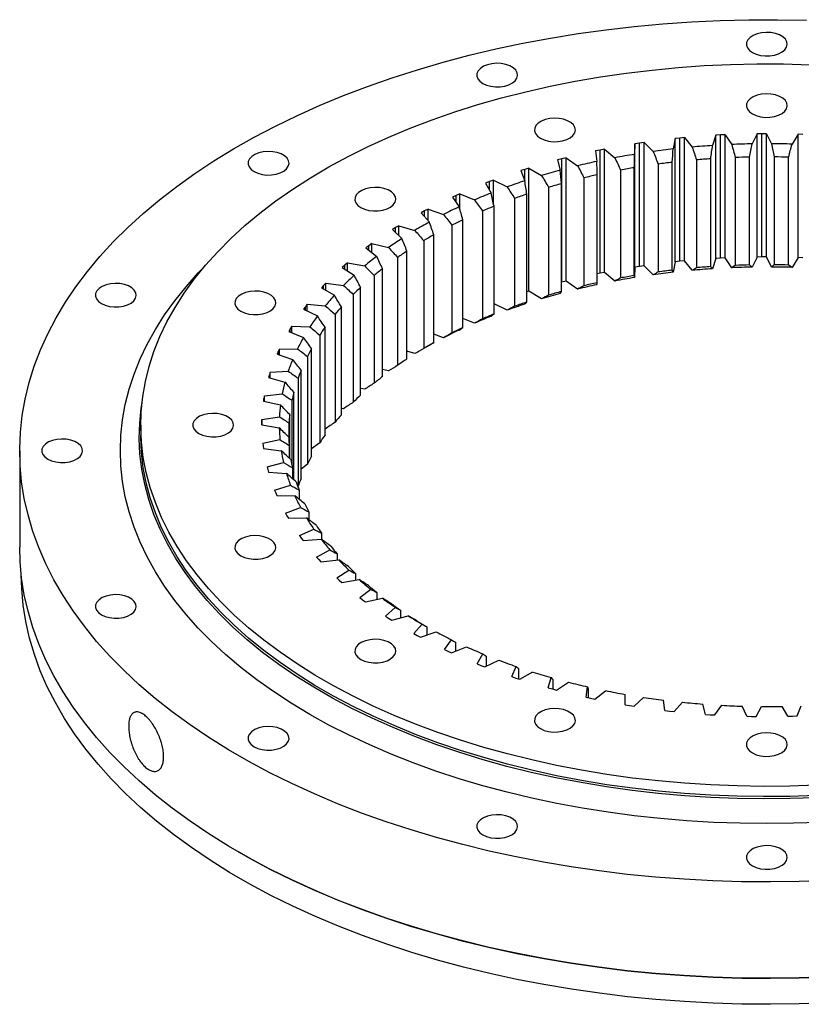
# Model space of a CAD drawing. Header units: millimetres. Extents: x -64 to 2479, y 167 to 2047.
# Tile 3 of 4: x 1454 to 1702, y 933 to 1246. Entities that reach past the tile are written whole.
import ezdxf

# ---------------------------------------------------------------- set-up
doc = ezdxf.new("R2010")
doc.units = ezdxf.units.MM
doc.header["$LTSCALE"] = 10

msp = doc.modelspace()

# ---------------------------------------------------------------- linework, layer by layer
at = {"color": 7, "linetype": 'Continuous', "lineweight": 25}
for p, q in [((1674.82, 1209.3), (1673.76, 1206.04)), ((1676.3, 1209.39), (1674.82, 1209.3)), ((1674.82, 1170.11), (1674.82, 1209.3)), ((1677.78, 1209.46), (1676.3, 1209.39)), ((1676.3, 1170.2), (1676.3, 1209.39)), ((1677.78, 1209.46), (1679.85, 1206.36)), ((1677.78, 1170.27), (1677.78, 1209.46)), ((1687.89, 1209.76), (1686.37, 1206.55)), ((1689.38, 1209.78), (1687.89, 1209.76)), ((1687.89, 1170.56), (1687.89, 1209.76)), ((1690.86, 1209.78), (1689.38, 1209.78)), ((1689.38, 1170.58), (1689.38, 1209.78)), ((1690.86, 1209.78), (1692.49, 1206.59)), ((1690.86, 1170.58), (1690.86, 1209.78)), ((1700.98, 1209.6), (1699.02, 1206.47)), ((1702.46, 1209.55), (1700.98, 1209.6)), ((1700.98, 1170.4), (1700.98, 1209.6)), ((1649.08, 1206.56), (1648.96, 1203.24)), ((1650.52, 1206.78), (1649.08, 1206.56)), ((1649.08, 1167.37), (1649.08, 1206.56)), ((1651.97, 1206.99), (1650.52, 1206.78)), ((1650.52, 1167.59), (1650.52, 1206.78)), ((1651.97, 1206.99), (1654.88, 1204.13)), ((1651.97, 1167.8), (1651.97, 1206.99)), ((1661.85, 1208.23), (1661.26, 1204.93)), ((1663.32, 1208.39), (1661.85, 1208.23)), ((1661.85, 1169.04), (1661.85, 1208.23)), ((1664.79, 1208.53), (1663.32, 1208.39)), ((1663.32, 1169.2), (1663.32, 1208.39)), ((1664.79, 1208.53), (1667.29, 1205.54)), ((1664.79, 1169.34), (1664.79, 1208.53)), ((1637.99, 1204.58), (1636.59, 1204.29)), ((1636.59, 1204.29), (1636.94, 1200.97)), ((1639.41, 1204.86), (1637.99, 1204.58)), ((1637.99, 1165.39), (1637.99, 1204.58)), ((1639.41, 1204.86), (1642.72, 1202.14)), ((1639.41, 1165.66), (1639.41, 1204.86)), ((1685.55, 1168.06), (1685.55, 1202.35)), ((1693.38, 1202.4), (1693.38, 1168.11)), ((1697.95, 1168.02), (1697.95, 1202.32)), ((1625.82, 1201.8), (1624.47, 1201.44)), ((1624.47, 1201.44), (1625.28, 1198.15)), ((1627.19, 1202.14), (1625.82, 1201.8)), ((1625.82, 1162.6), (1625.82, 1201.8)), ((1627.19, 1202.14), (1630.87, 1199.58)), ((1627.19, 1162.94), (1627.19, 1202.14)), ((1656.47, 1200.12), (1656.47, 1165.82)), ((1660.94, 1166.38), (1660.94, 1200.68)), ((1668.65, 1201.46), (1668.65, 1167.16)), ((1673.18, 1167.51), (1673.18, 1201.81)), ((1680.98, 1202.22), (1680.98, 1167.92)), ((1614.08, 1198.45), (1612.78, 1198.03)), ((1612.78, 1198.03), (1614.06, 1194.79)), ((1615.4, 1198.85), (1614.08, 1198.45)), ((1614.08, 1194.64), (1614.08, 1198.45)), ((1615.4, 1198.85), (1619.43, 1196.48)), ((1615.4, 1159.66), (1615.4, 1198.85)), ((1637.13, 1162.42), (1637.13, 1196.71)), ((1644.52, 1198.21), (1644.52, 1163.91)), ((1648.89, 1164.68), (1648.89, 1198.97)), ((1602.85, 1194.56), (1601.62, 1194.08)), ((1601.62, 1194.08), (1603.35, 1190.91)), ((1604.11, 1195.02), (1602.85, 1194.56)), ((1602.85, 1191.81), (1602.85, 1194.56)), ((1604.11, 1195.02), (1608.46, 1192.85)), ((1604.11, 1187.54), (1604.11, 1195.02)), ((1625.73, 1159.61), (1625.73, 1193.9)), ((1632.88, 1195.74), (1632.88, 1161.45)), ((1592.21, 1190.15), (1591.05, 1189.61)), ((1593.4, 1190.67), (1592.21, 1190.15)), ((1592.21, 1187.96), (1592.21, 1190.15)), ((1593.4, 1190.67), (1598.04, 1188.71)), ((1593.4, 1185.92), (1593.4, 1190.67)), ((1614.75, 1156.27), (1614.75, 1190.57)), ((1621.63, 1192.74), (1621.63, 1158.44)), ((1591.05, 1189.61), (1593.22, 1186.54)), ((1604.29, 1152.43), (1604.29, 1186.73)), ((1610.84, 1189.21), (1610.84, 1154.92)), ((1582.23, 1185.26), (1581.14, 1184.67)), ((1581.14, 1184.67), (1583.74, 1181.7)), ((1583.33, 1185.83), (1582.23, 1185.26)), ((1582.23, 1183.43), (1582.23, 1185.26)), ((1583.33, 1185.83), (1588.24, 1184.1)), ((1583.33, 1182.17), (1583.33, 1185.83)), ((1600.58, 1185.19), (1600.58, 1150.9)), ((1573.99, 1180.54), (1572.97, 1179.91)), ((1573.99, 1180.54), (1579.13, 1179.04)), ((1573.99, 1177.37), (1573.99, 1180.54)), ((1590.92, 1180.7), (1590.92, 1146.41)), ((1594.4, 1148.11), (1594.4, 1182.41)), ((1572.97, 1179.91), (1571.97, 1179.27)), ((1571.97, 1179.27), (1574.98, 1176.44)), ((1572.97, 1178.33), (1572.97, 1179.91)), ((1585.16, 1143.34), (1585.16, 1177.64)), ((1564.5, 1174.15), (1563.59, 1173.47)), ((1565.42, 1174.82), (1564.5, 1174.15)), ((1564.5, 1172.75), (1564.5, 1174.15)), ((1565.42, 1174.82), (1570.76, 1173.57)), ((1565.42, 1172.02), (1565.42, 1174.82)), ((1581.93, 1175.77), (1581.93, 1141.48)), ((1563.59, 1173.47), (1566.99, 1170.78)), ((1576.62, 1138.15), (1576.62, 1172.45)), ((1556.86, 1168.01), (1556.06, 1167.28)), ((1557.69, 1168.72), (1556.86, 1168.01)), ((1556.86, 1166.75), (1556.86, 1168.01)), ((1557.69, 1168.72), (1563.19, 1167.72)), ((1557.69, 1166.19), (1557.69, 1168.72)), ((1573.66, 1170.43), (1573.66, 1136.14)), ((1661.85, 1169.04), (1661.26, 1165.73)), ((1663.32, 1169.2), (1661.85, 1169.04)), ((1664.79, 1169.34), (1663.32, 1169.2)), ((1667.29, 1166.34), (1664.79, 1169.34)), ((1674.82, 1170.11), (1673.76, 1166.84)), ((1676.3, 1170.2), (1674.82, 1170.11)), ((1677.78, 1170.27), (1676.3, 1170.2)), ((1679.85, 1167.17), (1677.78, 1170.27)), ((1687.89, 1170.56), (1686.37, 1167.36)), ((1689.38, 1170.58), (1687.89, 1170.56)), ((1690.86, 1170.58), (1689.38, 1170.58)), ((1692.49, 1167.39), (1690.86, 1170.58)), ((1700.98, 1170.4), (1699.02, 1167.28)), ((1702.46, 1170.35), (1700.98, 1170.4)), ((1556.06, 1167.28), (1559.82, 1164.77)), ((1568.84, 1132.58), (1568.84, 1166.87)), ((1637.99, 1165.39), (1637.13, 1165.21)), ((1639.41, 1165.66), (1637.99, 1165.39)), ((1642.72, 1162.94), (1639.41, 1165.66)), ((1649.08, 1167.37), (1648.96, 1164.04)), ((1650.52, 1167.59), (1649.08, 1167.37)), ((1651.97, 1167.8), (1650.52, 1167.59)), ((1654.88, 1164.93), (1651.97, 1167.8)), ((1550.85, 1162.27), (1550.12, 1161.52)), ((1550.85, 1162.27), (1556.47, 1161.54)), ((1550.85, 1159.96), (1550.85, 1162.27)), ((1566.18, 1164.73), (1566.18, 1130.43)), ((1625.82, 1162.6), (1625.73, 1162.58)), ((1627.19, 1162.94), (1625.82, 1162.6)), ((1630.87, 1160.39), (1627.19, 1162.94)), ((1550.12, 1161.52), (1549.42, 1160.77)), ((1549.42, 1160.77), (1553.53, 1158.44)), ((1550.12, 1160.37), (1550.12, 1161.52)), ((1559.53, 1158.69), (1559.53, 1124.39)), ((1561.88, 1126.65), (1561.88, 1160.95)), ((1615.4, 1159.66), (1614.75, 1159.46)), ((1619.43, 1157.28), (1615.4, 1159.66)), ((1544.94, 1155.53), (1544.32, 1154.75)), ((1544.94, 1155.53), (1550.64, 1155.06)), ((1544.94, 1153.38), (1544.94, 1155.53)), ((1608.46, 1153.65), (1604.29, 1155.73)), ((1544.32, 1154.75), (1543.73, 1153.96)), ((1543.73, 1153.96), (1548.16, 1151.83)), ((1544.32, 1153.67), (1544.32, 1154.75)), ((1553.75, 1152.35), (1553.75, 1118.06)), ((1555.77, 1120.42), (1555.77, 1154.72)), ((1598.04, 1149.52), (1594.4, 1151.05)), ((1539.5, 1147.72), (1539.02, 1146.9)), ((1539.02, 1146.9), (1543.73, 1144.99)), ((1540, 1148.53), (1539.5, 1147.72)), ((1539.5, 1146.71), (1539.5, 1147.72)), ((1540, 1148.53), (1545.75, 1148.33)), ((1540, 1146.51), (1540, 1148.53)), ((1550.57, 1113.93), (1550.57, 1148.22)), ((1588.24, 1144.9), (1585.16, 1145.99)), ((1548.88, 1145.77), (1548.88, 1111.47)), ((1535.68, 1140.49), (1535.32, 1139.65)), ((1536.07, 1141.32), (1535.68, 1140.49)), ((1535.68, 1139.53), (1535.68, 1140.49)), ((1536.07, 1141.32), (1541.83, 1141.39)), ((1536.07, 1139.4), (1536.07, 1141.32)), ((1546.3, 1107.21), (1546.3, 1141.5)), ((1579.13, 1139.84), (1576.62, 1140.58)), ((1535.32, 1139.65), (1540.28, 1137.97)), ((1544.96, 1138.98), (1544.96, 1104.68)), ((1533.17, 1133.95), (1532.9, 1133.1)), ((1533.17, 1133.95), (1538.89, 1134.29)), ((1533.17, 1132.11), (1533.17, 1133.95)), ((1542.99, 1100.31), (1542.99, 1134.6)), ((1570.76, 1134.37), (1568.84, 1134.82)), ((1532.9, 1133.1), (1532.65, 1132.25)), ((1532.65, 1132.25), (1537.84, 1130.81)), ((1532.9, 1132.19), (1532.9, 1133.1)), ((1542.02, 1132.02), (1542.02, 1097.73)), ((1540.67, 1099.72), (1540.67, 1127.57)), ((1563.19, 1128.53), (1561.88, 1128.76)), ((1531.16, 1125.61), (1531.04, 1124.75)), ((1531.04, 1124.75), (1536.41, 1123.56)), ((1531.32, 1126.46), (1531.16, 1125.61)), ((1531.16, 1124.72), (1531.16, 1125.61)), ((1531.32, 1126.46), (1536.98, 1127.07)), ((1531.32, 1124.69), (1531.32, 1126.46)), ((1540.06, 1124.96), (1540.06, 1104.37)), ((1556.47, 1122.34), (1555.77, 1122.43)), ((1530.53, 1118.92), (1530.5, 1118.06)), ((1530.5, 1118.06), (1530.5, 1117.2)), ((1530.53, 1118.92), (1536.08, 1119.79)), ((1530.53, 1117.19), (1530.53, 1118.92)), ((1539.11, 1117.82), (1539.11, 1111.51)), ((1539.34, 1106.5), (1539.34, 1120.45)), ((1492.01, 1117.11), (1492.01, 1113.85)), ((1530.5, 1117.2), (1536.02, 1116.26)), ((1550.64, 1115.86), (1550.57, 1115.87)), ((1530.81, 1111.36), (1536.22, 1112.49)), ((1453.51, 1108.95), (1453.51, 1078.33)), ((1530.81, 1111.36), (1530.9, 1110.5)), ((1530.9, 1110.5), (1531.02, 1109.64)), ((1531.02, 1109.64), (1536.66, 1108.97)), ((1539.17, 1110.66), (1539.17, 1106.66)), ((1548.88, 1111.47), (1546.3, 1109.54)), ((1532.15, 1103.84), (1537.39, 1105.22)), ((1532.15, 1103.84), (1532.36, 1102.99)), ((1532.36, 1102.99), (1532.61, 1102.14)), ((1532.61, 1102.14), (1538.32, 1101.73)), ((1540.24, 1103.53), (1540.24, 1100.08)), ((1544.96, 1104.68), (1542.99, 1103.12)), ((1534.55, 1096.41), (1539.58, 1098.03)), ((1534.55, 1096.41), (1534.89, 1095.57)), ((1542.32, 1096.47), (1542.32, 1093.54)), ((1534.89, 1095.57), (1535.25, 1094.74)), ((1535.25, 1094.74), (1541, 1094.6)), ((1538, 1089.12), (1542.77, 1090.97)), ((1538, 1089.12), (1538.45, 1088.3)), ((1538.45, 1088.3), (1538.92, 1087.48)), ((1538.92, 1087.48), (1544.68, 1087.62)), ((1545.38, 1089.53), (1545.38, 1087.08)), ((1542.46, 1082.01), (1546.96, 1084.08)), ((1542.46, 1082.01), (1543.02, 1081.21)), ((1543.02, 1081.21), (1543.61, 1080.42)), ((1543.61, 1080.42), (1549.33, 1080.83)), ((1549.41, 1082.77), (1549.41, 1080.77)), ((1547.91, 1075.14), (1552.1, 1077.42)), ((1547.91, 1075.14), (1548.58, 1074.37)), ((1548.58, 1074.37), (1549.28, 1073.61)), ((1549.28, 1073.61), (1554.92, 1074.28)), ((1554.39, 1076.21), (1554.39, 1074.22)), ((1554.31, 1068.54), (1558.17, 1071.01)), ((1554.31, 1068.54), (1555.09, 1067.81)), ((1555.09, 1067.81), (1555.9, 1067.09)), ((1555.9, 1067.09), (1561.42, 1068.02)), ((1560.27, 1069.91), (1560.27, 1067.83)), ((1561.63, 1062.27), (1565.12, 1064.91)), ((1561.63, 1062.27), (1562.51, 1061.58)), ((1562.51, 1061.58), (1563.41, 1060.9)), ((1563.41, 1060.9), (1568.79, 1062.09)), ((1567.02, 1063.9), (1567.02, 1061.7)), ((1569.8, 1056.37), (1572.91, 1059.16)), ((1569.8, 1056.37), (1570.77, 1055.72)), ((1570.77, 1055.72), (1571.77, 1055.08)), ((1571.77, 1055.08), (1576.96, 1056.52)), ((1574.6, 1058.24), (1574.6, 1055.86)), ((1578.78, 1050.86), (1581.48, 1053.8)), ((1582.96, 1052.95), (1582.96, 1050.36)), ((1578.78, 1050.86), (1579.84, 1050.26)), ((1579.84, 1050.26), (1580.93, 1049.67)), ((1580.93, 1049.67), (1585.9, 1051.35)), ((1588.51, 1045.8), (1590.79, 1048.86)), ((1588.51, 1045.8), (1589.65, 1045.25)), ((1590.82, 1044.72), (1595.53, 1046.63)), ((1592.03, 1048.07), (1592.03, 1045.21)), ((1589.65, 1045.25), (1590.82, 1044.72)), ((1598.92, 1041.22), (1600.76, 1044.37)), ((1601.76, 1043.63), (1601.76, 1040.43)), ((1598.92, 1041.22), (1600.14, 1040.72)), ((1600.14, 1040.72), (1601.37, 1040.24)), ((1601.37, 1040.24), (1605.8, 1042.37)), ((1609.94, 1037.14), (1611.33, 1040.36)), ((1612.09, 1039.67), (1612.09, 1036.42)), ((1609.94, 1037.14), (1611.22, 1036.7)), ((1611.22, 1036.7), (1612.52, 1036.28)), ((1612.52, 1036.28), (1616.64, 1038.61)), ((1621.5, 1033.59), (1622.43, 1036.87)), ((1621.5, 1033.59), (1622.84, 1033.22)), ((1622.94, 1036.21), (1622.94, 1033.19)), ((1624.2, 1032.86), (1627.97, 1035.37)), ((1633.53, 1030.6), (1633.99, 1033.91)), ((1634.24, 1033.27), (1634.24, 1030.44)), ((1622.84, 1033.22), (1624.2, 1032.86)), ((1633.53, 1030.6), (1634.92, 1030.29)), ((1634.92, 1030.29), (1636.32, 1029.99)), ((1636.32, 1029.99), (1639.72, 1032.67)), ((1645.93, 1028.18), (1645.93, 1031.5)), ((1648.8, 1027.71), (1651.82, 1030.54)), ((1645.93, 1028.18), (1647.36, 1027.94)), ((1647.36, 1027.94), (1648.8, 1027.71)), ((1658.64, 1026.35), (1658.16, 1029.67)), ((1661.56, 1026.02), (1664.17, 1028.99)), ((1671.56, 1025.13), (1670.62, 1028.41)), ((1674.52, 1024.94), (1676.7, 1028.02)), ((1684.61, 1024.52), (1683.21, 1027.75)), ((1687.59, 1024.47), (1689.33, 1027.64)), ((1697.71, 1024.53), (1695.86, 1027.68)), ((1700.68, 1024.62), (1701.97, 1027.86)), ((1658.64, 1026.35), (1660.1, 1026.18)), ((1660.1, 1026.18), (1661.56, 1026.02)), ((1671.56, 1025.13), (1673.04, 1025.03)), ((1673.04, 1025.03), (1674.52, 1024.94)), ((1684.61, 1024.52), (1686.1, 1024.49)), ((1686.1, 1024.49), (1687.59, 1024.47)), ((1697.71, 1024.53), (1699.2, 1024.56)), ((1699.2, 1024.56), (1700.68, 1024.62)), ((1523.05, 981.39), (1523.4, 981.19))]:
    msp.add_line(p, q, dxfattribs=at)
at = {"color": 7, "linetype": 'Continuous', "lineweight": 25, "flags": 128}
for points in [[(1710.45, 972.3), (1701.31, 971.97), (1692.16, 971.84), (1683, 971.92), (1673.86, 972.2), (1664.75, 972.68), (1655.67, 973.37), (1646.64, 974.26), (1637.69, 975.34), (1628.81, 976.63), (1620.02, 978.11), (1611.34, 979.79), (1602.77, 981.66), (1594.34, 983.71), (1586.05, 985.96), (1577.92, 988.38), (1569.96, 990.99), (1562.17, 993.77), (1554.58, 996.72), (1547.19, 999.84), (1540.01, 1003.12), (1533.06, 1006.56), (1526.34, 1010.15), (1519.87, 1013.89), (1513.65, 1017.76), (1507.7, 1021.78), (1502.01, 1025.92), (1496.61, 1030.19), (1491.5, 1034.57), (1486.68, 1039.06), (1482.17, 1043.66), (1477.96, 1048.36), (1474.08, 1053.14), (1470.51, 1058.01), (1467.28, 1062.95), (1464.37, 1067.96), (1461.8, 1073.04), (1459.58, 1078.16), (1457.69, 1083.33), (1456.16, 1088.54), (1454.97, 1093.78), (1454.13, 1099.05), (1453.65, 1104.32), (1453.52, 1109.61), (1453.74, 1114.89), (1454.31, 1120.17), (1455.23, 1125.42), (1456.51, 1130.66), (1458.13, 1135.86), (1460.1, 1141.02), (1462.41, 1146.13), (1465.07, 1151.19), (1468.05, 1156.18), (1471.37, 1161.11), (1475.02, 1165.96), (1478.98, 1170.72), (1483.27, 1175.39), (1487.86, 1179.96), (1492.75, 1184.43), (1497.93, 1188.79), (1503.41, 1193.02), (1509.16, 1197.13), (1515.18, 1201.11), (1521.46, 1204.96), (1528, 1208.66), (1534.78, 1212.21), (1541.79, 1215.61), (1549.02, 1218.85), (1556.46, 1221.93), (1564.1, 1224.84), (1571.93, 1227.57), (1579.94, 1230.14), (1588.11, 1232.52), (1596.44, 1234.71), (1604.9, 1236.72), (1613.5, 1238.55), (1622.21, 1240.17), (1631.02, 1241.61), (1639.92, 1242.84), (1648.89, 1243.88), (1657.93, 1244.72), (1667.02, 1245.35), (1676.15, 1245.78), (1685.29, 1246.01), (1694.45, 1246.04), (1703.59, 1245.86)], [(1686.42, 1235.61), (1687.6, 1235.07), (1688.97, 1234.7), (1690.45, 1234.52), (1691.95, 1234.55), (1693.41, 1234.77), (1694.74, 1235.19), (1695.87, 1235.77), (1696.73, 1236.48), (1697.29, 1237.29), (1697.51, 1238.15), (1697.38, 1239.02), (1696.9, 1239.85), (1696.11, 1240.59), (1695.04, 1241.2), (1693.76, 1241.66), (1692.33, 1241.93), (1690.82, 1242.01), (1689.33, 1241.88), (1687.93, 1241.56), (1686.69, 1241.06), (1685.69, 1240.41), (1684.97, 1239.65), (1684.58, 1238.8), (1684.54, 1237.93), (1684.84, 1237.08), (1685.48, 1236.29), (1686.42, 1235.61)], [(1706.73, 1002.59), (1698.35, 1002.31), (1689.96, 1002.23), (1681.58, 1002.36), (1673.2, 1002.69), (1664.86, 1003.23), (1656.57, 1003.97), (1648.34, 1004.9), (1640.18, 1006.04), (1632.12, 1007.38), (1624.16, 1008.91), (1616.31, 1010.63), (1608.61, 1012.55), (1601.04, 1014.64), (1593.64, 1016.92), (1586.41, 1019.38), (1579.37, 1022.02), (1572.52, 1024.82), (1565.89, 1027.78), (1559.47, 1030.91), (1553.3, 1034.19), (1547.36, 1037.61), (1541.68, 1041.18), (1536.27, 1044.88), (1531.14, 1048.71), (1526.28, 1052.66), (1521.72, 1056.73), (1517.46, 1060.9), (1513.51, 1065.17), (1509.88, 1069.54), (1506.56, 1073.99), (1503.58, 1078.52), (1500.93, 1083.11), (1498.61, 1087.77), (1496.64, 1092.48), (1495.02, 1097.23), (1493.74, 1102.02), (1492.81, 1106.83), (1492.24, 1111.66), (1492.02, 1116.51), (1492.15, 1121.35), (1492.63, 1126.19), (1493.47, 1131.01), (1494.66, 1135.8), (1496.2, 1140.56), (1498.09, 1145.28), (1500.32, 1149.95), (1502.88, 1154.56), (1505.79, 1159.11), (1509.02, 1163.58), (1512.57, 1167.97), (1516.45, 1172.27), (1520.63, 1176.46), (1525.11, 1180.56), (1529.89, 1184.54), (1534.96, 1188.4), (1540.31, 1192.14), (1545.92, 1195.74), (1551.79, 1199.2), (1557.91, 1202.51), (1564.26, 1205.68), (1570.84, 1208.68), (1577.64, 1211.52), (1584.63, 1214.2), (1591.82, 1216.7), (1599.18, 1219.03), (1606.7, 1221.17), (1614.37, 1223.13), (1622.18, 1224.9), (1630.12, 1226.48), (1638.16, 1227.87), (1646.29, 1229.05), (1654.51, 1230.04), (1662.79, 1230.83), (1671.12, 1231.42), (1679.48, 1231.8), (1687.87, 1231.98), (1696.26, 1231.95), (1704.64, 1231.72)], [(1600.7, 1225.76), (1601.88, 1225.22), (1603.25, 1224.85), (1604.72, 1224.68), (1606.23, 1224.7), (1607.69, 1224.93), (1609.02, 1225.34), (1610.15, 1225.92), (1611.01, 1226.64), (1611.57, 1227.45), (1611.79, 1228.31), (1611.66, 1229.18), (1611.18, 1230), (1610.39, 1230.74), (1609.32, 1231.36), (1608.04, 1231.82), (1606.61, 1232.09), (1605.1, 1232.17), (1603.61, 1232.04), (1602.21, 1231.72), (1600.97, 1231.22), (1599.97, 1230.57), (1599.25, 1229.8), (1598.86, 1228.96), (1598.82, 1228.09), (1599.12, 1227.24), (1599.76, 1226.45), (1600.7, 1225.76)], [(1686.42, 1216.06), (1687.6, 1215.52), (1688.97, 1215.15), (1690.45, 1214.98), (1691.95, 1215), (1693.41, 1215.23), (1694.74, 1215.64), (1695.87, 1216.22), (1696.73, 1216.93), (1697.29, 1217.74), (1697.51, 1218.61), (1697.38, 1219.47), (1696.9, 1220.3), (1696.11, 1221.04), (1695.04, 1221.66), (1693.76, 1222.12), (1692.33, 1222.39), (1690.82, 1222.47), (1689.33, 1222.34), (1687.93, 1222.02), (1686.69, 1221.52), (1685.69, 1220.87), (1684.97, 1220.1), (1684.58, 1219.26), (1684.54, 1218.39), (1684.84, 1217.54), (1685.48, 1216.75), (1686.42, 1216.06)], [(1619.06, 1208.33), (1620.25, 1207.79), (1621.62, 1207.42), (1623.09, 1207.24), (1624.6, 1207.27), (1626.06, 1207.49), (1627.39, 1207.91), (1628.52, 1208.49), (1629.38, 1209.2), (1629.94, 1210.01), (1630.16, 1210.87), (1630.03, 1211.74), (1629.55, 1212.57), (1628.76, 1213.31), (1627.69, 1213.92), (1626.41, 1214.38), (1624.97, 1214.66), (1623.47, 1214.73), (1621.98, 1214.61), (1620.58, 1214.28), (1619.34, 1213.78), (1618.34, 1213.13), (1617.62, 1212.37), (1617.23, 1211.53), (1617.18, 1210.65), (1617.49, 1209.8), (1618.13, 1209.01), (1619.06, 1208.33)], [(1528.02, 1197.73), (1529.21, 1197.19), (1530.58, 1196.82), (1532.05, 1196.65), (1533.56, 1196.67), (1535.02, 1196.9), (1536.35, 1197.31), (1537.48, 1197.89), (1538.34, 1198.6), (1538.9, 1199.41), (1539.12, 1200.28), (1538.99, 1201.14), (1538.51, 1201.97), (1537.72, 1202.71), (1536.65, 1203.33), (1535.37, 1203.79), (1533.94, 1204.06), (1532.43, 1204.14), (1530.94, 1204.01), (1529.54, 1203.69), (1528.3, 1203.19), (1527.3, 1202.54), (1526.58, 1201.77), (1526.19, 1200.93), (1526.15, 1200.06), (1526.45, 1199.2), (1527.09, 1198.42), (1528.02, 1197.73)], [(1561.97, 1186.3), (1563.15, 1185.76), (1564.52, 1185.39), (1566, 1185.22), (1567.5, 1185.24), (1568.96, 1185.47), (1570.29, 1185.88), (1571.42, 1186.46), (1572.28, 1187.18), (1572.84, 1187.99), (1573.06, 1188.85), (1572.93, 1189.72), (1572.45, 1190.54), (1571.66, 1191.28), (1570.59, 1191.9), (1569.31, 1192.36), (1567.88, 1192.63), (1566.37, 1192.71), (1564.88, 1192.58), (1563.48, 1192.26), (1562.24, 1191.76), (1561.24, 1191.11), (1560.52, 1190.34), (1560.13, 1189.5), (1560.09, 1188.63), (1560.39, 1187.78), (1561.03, 1186.99), (1561.97, 1186.3)], [(1707.98, 990.8), (1699.5, 990.5), (1691.01, 990.4), (1682.52, 990.5), (1674.04, 990.8), (1665.59, 991.31), (1657.19, 992.01), (1648.84, 992.92), (1640.57, 994.03), (1632.38, 995.33), (1624.29, 996.82), (1616.31, 998.51), (1608.46, 1000.39), (1600.76, 1002.45), (1593.21, 1004.69), (1585.82, 1007.12), (1578.61, 1009.71), (1571.6, 1012.48), (1564.79, 1015.41), (1558.2, 1018.5), (1551.83, 1021.75), (1545.7, 1025.14), (1539.82, 1028.68), (1534.2, 1032.36), (1528.84, 1036.16), (1523.77, 1040.09), (1518.97, 1044.14), (1514.48, 1048.3), (1510.28, 1052.57), (1506.39, 1056.93), (1502.82, 1061.37), (1499.57, 1065.91), (1496.65, 1070.51), (1494.06, 1075.18), (1491.8, 1079.91), (1489.89, 1084.68), (1488.32, 1089.5), (1487.09, 1094.35), (1486.21, 1099.23), (1485.69, 1104.13), (1485.51, 1109.03), (1485.69, 1113.93), (1486.21, 1118.83), (1487.09, 1123.7), (1488.32, 1128.56), (1489.89, 1133.37), (1491.8, 1138.15), (1494.06, 1142.88), (1496.65, 1147.55), (1499.57, 1152.15), (1502.82, 1156.68), (1506.39, 1161.13), (1510.28, 1165.49), (1511.98, 1167.27)], [(1479.47, 1155.78), (1480.65, 1155.24), (1482.02, 1154.87), (1483.5, 1154.69), (1485.01, 1154.72), (1486.46, 1154.95), (1487.79, 1155.36), (1488.92, 1155.94), (1489.78, 1156.65), (1490.34, 1157.46), (1490.56, 1158.32), (1490.43, 1159.19), (1489.95, 1160.02), (1489.16, 1160.76), (1488.1, 1161.38), (1486.81, 1161.83), (1485.38, 1162.11), (1483.87, 1162.18), (1482.38, 1162.06), (1480.98, 1161.74), (1479.74, 1161.24), (1478.74, 1160.59), (1478.02, 1159.82), (1477.63, 1158.98), (1477.59, 1158.11), (1477.89, 1157.25), (1478.53, 1156.46), (1479.47, 1155.78)], [(1523.81, 1153.34), (1525, 1152.8), (1526.37, 1152.43), (1527.84, 1152.26), (1529.35, 1152.28), (1530.81, 1152.51), (1532.14, 1152.92), (1533.27, 1153.5), (1534.13, 1154.21), (1534.69, 1155.02), (1534.91, 1155.89), (1534.78, 1156.75), (1534.3, 1157.58), (1533.51, 1158.32), (1532.44, 1158.94), (1531.16, 1159.4), (1529.72, 1159.67), (1528.22, 1159.75), (1526.73, 1159.62), (1525.32, 1159.3), (1524.09, 1158.8), (1523.09, 1158.15), (1522.37, 1157.38), (1521.98, 1156.54), (1521.93, 1155.67), (1522.24, 1154.81), (1522.88, 1154.02), (1523.81, 1153.34)], [(1706.77, 998.63), (1698.37, 998.35), (1689.96, 998.27), (1681.55, 998.4), (1673.16, 998.73), (1664.8, 999.27), (1656.48, 1000.01), (1648.23, 1000.95), (1640.06, 1002.09), (1631.97, 1003.43), (1623.99, 1004.96), (1616.13, 1006.69), (1608.4, 1008.61), (1600.82, 1010.71), (1593.39, 1013), (1586.15, 1015.46), (1579.09, 1018.1), (1572.22, 1020.91), (1565.57, 1023.88), (1559.14, 1027.02), (1552.95, 1030.3), (1547, 1033.74), (1541.31, 1037.31), (1535.88, 1041.02), (1530.73, 1044.86), (1525.87, 1048.82), (1521.3, 1052.9), (1517.03, 1057.08), (1513.07, 1061.37), (1509.42, 1065.75), (1506.1, 1070.21), (1503.11, 1074.75), (1500.45, 1079.35), (1498.13, 1084.02), (1496.15, 1088.74), (1494.52, 1093.51), (1493.24, 1098.31), (1492.31, 1103.13), (1491.74, 1107.98), (1491.52, 1112.83), (1491.65, 1117.69), (1492.14, 1122.53), (1492.4, 1124.31)], [(1510.42, 1114.46), (1511.6, 1113.92), (1512.97, 1113.55), (1514.45, 1113.37), (1515.95, 1113.4), (1517.41, 1113.63), (1518.74, 1114.04), (1519.87, 1114.62), (1520.73, 1115.33), (1521.29, 1116.14), (1521.51, 1117), (1521.38, 1117.87), (1520.9, 1118.7), (1520.11, 1119.44), (1519.04, 1120.06), (1517.76, 1120.51), (1516.33, 1120.79), (1514.82, 1120.86), (1513.33, 1120.74), (1511.93, 1120.42), (1510.69, 1119.92), (1509.69, 1119.26), (1508.97, 1118.5), (1508.58, 1117.66), (1508.54, 1116.79), (1508.84, 1115.93), (1509.48, 1115.14), (1510.42, 1114.46)], [(1462.42, 1106.29), (1463.6, 1105.75), (1464.97, 1105.39), (1466.45, 1105.21), (1467.95, 1105.23), (1469.41, 1105.46), (1470.74, 1105.87), (1471.87, 1106.45), (1472.73, 1107.17), (1473.29, 1107.98), (1473.51, 1108.84), (1473.38, 1109.71), (1472.9, 1110.53), (1472.11, 1111.27), (1471.04, 1111.89), (1469.76, 1112.35), (1468.33, 1112.62), (1466.82, 1112.7), (1465.33, 1112.57), (1463.93, 1112.25), (1462.69, 1111.75), (1461.69, 1111.1), (1460.97, 1110.33), (1460.58, 1109.49), (1460.54, 1108.62), (1460.84, 1107.77), (1461.48, 1106.98), (1462.42, 1106.29)], [(1706.73, 999.33), (1698.35, 999.04), (1689.96, 998.97), (1681.58, 999.1), (1673.2, 999.43), (1664.86, 999.96), (1656.57, 1000.7), (1648.34, 1001.64), (1640.18, 1002.78), (1632.12, 1004.11), (1624.16, 1005.64), (1616.31, 1007.37), (1608.61, 1009.28), (1601.04, 1011.38), (1593.64, 1013.66), (1586.41, 1016.12), (1579.37, 1018.75), (1572.52, 1021.55), (1565.89, 1024.52), (1559.47, 1027.64), (1553.3, 1030.92), (1547.36, 1034.34), (1541.68, 1037.91), (1536.27, 1041.61), (1531.14, 1045.44), (1526.28, 1049.39), (1521.72, 1053.46), (1517.46, 1057.63), (1513.51, 1061.91), (1509.88, 1066.27), (1506.56, 1070.72), (1503.58, 1075.25), (1500.93, 1079.85), (1498.61, 1084.5), (1496.64, 1089.21), (1495.02, 1093.96), (1493.74, 1098.75), (1492.81, 1103.57), (1492.24, 1108.4), (1492.02, 1113.24), (1492.01, 1113.85)], [(1523.81, 1075.58), (1525, 1075.04), (1526.37, 1074.67), (1527.84, 1074.49), (1529.35, 1074.52), (1530.81, 1074.74), (1532.14, 1075.16), (1533.27, 1075.74), (1534.13, 1076.45), (1534.69, 1077.26), (1534.91, 1078.12), (1534.78, 1078.99), (1534.3, 1079.82), (1533.51, 1080.56), (1532.44, 1081.17), (1531.16, 1081.63), (1529.72, 1081.91), (1528.22, 1081.98), (1526.73, 1081.86), (1525.32, 1081.53), (1524.09, 1081.03), (1523.09, 1080.38), (1522.37, 1079.62), (1521.98, 1078.77), (1521.93, 1077.9), (1522.24, 1077.05), (1522.88, 1076.26), (1523.81, 1075.58)], [(1710.45, 941.68), (1701.31, 941.35), (1692.16, 941.22), (1683, 941.3), (1673.86, 941.58), (1664.75, 942.06), (1655.67, 942.75), (1646.64, 943.63), (1637.69, 944.72), (1628.81, 946.01), (1620.02, 947.49), (1611.34, 949.17), (1602.77, 951.03), (1594.34, 953.09), (1586.05, 955.34), (1577.92, 957.76), (1569.96, 960.37), (1562.17, 963.15), (1554.58, 966.1), (1547.19, 969.22), (1540.01, 972.5), (1533.06, 975.94), (1526.34, 979.53), (1519.87, 983.26), (1513.65, 987.14), (1507.7, 991.16), (1502.01, 995.3), (1496.61, 999.57), (1491.5, 1003.95), (1486.68, 1008.44), (1482.17, 1013.04), (1477.96, 1017.74), (1474.08, 1022.52), (1470.51, 1027.39), (1467.28, 1032.33), (1464.37, 1037.34), (1461.8, 1042.42), (1459.58, 1047.54), (1457.69, 1052.71), (1456.16, 1057.92), (1454.97, 1063.16), (1454.13, 1068.43), (1453.65, 1073.7), (1453.51, 1078.33)], [(1710.4, 933.39), (1701.29, 933.06), (1692.15, 932.94), (1683.02, 933.01), (1673.9, 933.29), (1664.8, 933.78), (1655.74, 934.46), (1646.74, 935.34), (1637.8, 936.43), (1628.94, 937.71), (1620.17, 939.19), (1611.51, 940.86), (1602.96, 942.73), (1594.55, 944.78), (1586.28, 947.02), (1578.16, 949.44), (1570.21, 952.04), (1562.44, 954.82), (1554.87, 957.76), (1547.49, 960.88), (1540.33, 964.15), (1533.39, 967.58), (1526.69, 971.16), (1520.23, 974.89), (1514.02, 978.76), (1508.08, 982.77), (1502.41, 986.9), (1497.02, 991.16), (1491.92, 995.53), (1487.11, 1000.02), (1482.61, 1004.61), (1478.41, 1009.29), (1474.53, 1014.06), (1470.98, 1018.92), (1467.75, 1023.86), (1464.85, 1028.86), (1462.29, 1033.92), (1460.06, 1039.03), (1458.18, 1044.19), (1456.65, 1049.39), (1455.47, 1054.62), (1454.63, 1059.87), (1454.15, 1065.14), (1454.01, 1069.43)], [(1479.47, 1056.81), (1480.65, 1056.27), (1482.02, 1055.9), (1483.5, 1055.72), (1485.01, 1055.75), (1486.46, 1055.97), (1487.79, 1056.39), (1488.92, 1056.97), (1489.78, 1057.68), (1490.34, 1058.49), (1490.56, 1059.35), (1490.43, 1060.22), (1489.95, 1061.05), (1489.16, 1061.79), (1488.1, 1062.4), (1486.81, 1062.86), (1485.38, 1063.14), (1483.87, 1063.21), (1482.38, 1063.09), (1480.98, 1062.76), (1479.74, 1062.26), (1478.74, 1061.61), (1478.02, 1060.85), (1477.63, 1060.01), (1477.59, 1059.13), (1477.89, 1058.28), (1478.53, 1057.49), (1479.47, 1056.81)], [(1561.97, 1042.62), (1563.15, 1042.08), (1564.52, 1041.71), (1566, 1041.53), (1567.5, 1041.56), (1568.96, 1041.78), (1570.29, 1042.2), (1571.42, 1042.77), (1572.28, 1043.49), (1572.84, 1044.3), (1573.06, 1045.16), (1572.93, 1046.03), (1572.45, 1046.85), (1571.66, 1047.6), (1570.59, 1048.21), (1569.31, 1048.67), (1567.88, 1048.94), (1566.37, 1049.02), (1564.88, 1048.89), (1563.48, 1048.57), (1562.24, 1048.07), (1561.24, 1047.42), (1560.52, 1046.65), (1560.13, 1045.81), (1560.09, 1044.94), (1560.39, 1044.09), (1561.03, 1043.3), (1561.97, 1042.62)], [(1619.06, 1020.59), (1620.25, 1020.05), (1621.62, 1019.68), (1623.09, 1019.51), (1624.6, 1019.53), (1626.06, 1019.76), (1627.39, 1020.17), (1628.52, 1020.75), (1629.38, 1021.46), (1629.94, 1022.27), (1630.16, 1023.13), (1630.03, 1024), (1629.55, 1024.83), (1628.76, 1025.57), (1627.69, 1026.19), (1626.41, 1026.64), (1624.97, 1026.92), (1623.47, 1026.99), (1621.98, 1026.87), (1620.58, 1026.55), (1619.34, 1026.05), (1618.34, 1025.4), (1617.62, 1024.63), (1617.23, 1023.79), (1617.18, 1022.92), (1617.49, 1022.06), (1618.13, 1021.27), (1619.06, 1020.59)], [(1528.02, 1014.86), (1529.21, 1014.32), (1530.58, 1013.95), (1532.05, 1013.77), (1533.56, 1013.8), (1535.02, 1014.02), (1536.35, 1014.44), (1537.48, 1015.02), (1538.34, 1015.73), (1538.9, 1016.54), (1539.12, 1017.4), (1538.99, 1018.27), (1538.51, 1019.1), (1537.72, 1019.84), (1536.65, 1020.45), (1535.37, 1020.91), (1533.94, 1021.18), (1532.43, 1021.26), (1530.94, 1021.13), (1529.54, 1020.81), (1528.3, 1020.31), (1527.3, 1019.66), (1526.58, 1018.89), (1526.19, 1018.05), (1526.15, 1017.18), (1526.45, 1016.33), (1527.09, 1015.54), (1528.02, 1014.86)], [(1686.42, 1012.86), (1687.6, 1012.32), (1688.97, 1011.95), (1690.45, 1011.77), (1691.95, 1011.8), (1693.41, 1012.02), (1694.74, 1012.44), (1695.87, 1013.02), (1696.73, 1013.73), (1697.29, 1014.54), (1697.51, 1015.4), (1697.38, 1016.27), (1696.9, 1017.1), (1696.11, 1017.84), (1695.04, 1018.45), (1693.76, 1018.91), (1692.33, 1019.18), (1690.82, 1019.26), (1689.33, 1019.13), (1687.93, 1018.81), (1686.69, 1018.31), (1685.69, 1017.66), (1684.97, 1016.9), (1684.58, 1016.05), (1684.54, 1015.18), (1684.84, 1014.33), (1685.48, 1013.54), (1686.42, 1012.86)], [(1600.7, 986.82), (1601.88, 986.28), (1603.25, 985.92), (1604.72, 985.74), (1606.23, 985.77), (1607.69, 985.99), (1609.02, 986.4), (1610.15, 986.98), (1611.01, 987.7), (1611.57, 988.51), (1611.79, 989.37), (1611.66, 990.24), (1611.18, 991.06), (1610.39, 991.81), (1609.32, 992.42), (1608.04, 992.88), (1606.61, 993.15), (1605.1, 993.23), (1603.61, 993.1), (1602.21, 992.78), (1600.97, 992.28), (1599.97, 991.63), (1599.25, 990.86), (1598.86, 990.02), (1598.82, 989.15), (1599.12, 988.3), (1599.76, 987.51), (1600.7, 986.82)], [(1686.42, 976.98), (1687.6, 976.44), (1688.97, 976.07), (1690.45, 975.9), (1691.95, 975.92), (1693.41, 976.15), (1694.74, 976.56), (1695.87, 977.14), (1696.73, 977.85), (1697.29, 978.66), (1697.51, 979.53), (1697.38, 980.39), (1696.9, 981.22), (1696.11, 981.96), (1695.04, 982.58), (1693.76, 983.04), (1692.33, 983.31), (1690.82, 983.39), (1689.33, 983.26), (1687.93, 982.94), (1686.69, 982.44), (1685.69, 981.79), (1684.97, 981.02), (1684.58, 980.18), (1684.54, 979.31), (1684.84, 978.45), (1685.48, 977.66), (1686.42, 976.98)], [(1710.4, 941.56), (1701.29, 941.23), (1692.15, 941.1), (1683.02, 941.18), (1673.9, 941.46), (1664.8, 941.94), (1655.74, 942.63), (1646.74, 943.51), (1637.8, 944.59), (1628.94, 945.88), (1620.17, 947.36), (1611.51, 949.03), (1602.96, 950.89), (1594.55, 952.95), (1586.28, 955.19), (1578.16, 957.61), (1570.21, 960.21), (1562.44, 962.98), (1554.87, 965.93), (1547.49, 969.04), (1540.33, 972.31), (1533.39, 975.75), (1526.69, 979.33), (1523.4, 981.19)]]:
    msp.add_lwpolyline(points, dxfattribs=at)
at = {"color": 7, "linetype": 'Continuous', "lineweight": 25}
for centre, radius, start, end in [((1690.77, 942.79), 263.79, 93.6983, 95.1079), ((1691, 938.82), 267.78, 90.99, 92.3857), ((1691.02, 938.37), 268.22, 88.2906, 89.6847), ((1688.46, 960.44), 245.98, 99.2391, 100.716), ((1690.02, 950.11), 256.43, 96.4396, 97.8761), ((1691, 939.81), 262.6, 91.1897, 92.1861), ((1691.02, 939.37), 263.04, 88.49, 89.4853), ((1685.84, 973.31), 232.85, 102.1235, 103.6554), ((1690.04, 950.88), 251.48, 96.645, 97.6706), ((1690.78, 943.7), 258.7, 93.8999, 94.9063), ((1682.03, 988.15), 217.53, 105.1218, 106.7248), ((1685.94, 973.64), 228.35, 102.3426, 103.4363), ((1688.5, 961.02), 241.23, 99.4503, 100.5047), ((1676.93, 1004.3), 200.6, 108.2659, 109.9579), ((1682.2, 988.18), 213.33, 105.3511, 106.4955), ((1670.56, 1021.07), 182.65, 111.5914, 113.3926), ((1677.2, 1004.02), 196.72, 108.5079, 109.7159), ((1670.95, 1020.47), 179.12, 111.849, 113.135), ((1663.01, 1037.8), 164.3, 115.1386, 117.0714), ((1654.48, 1053.83), 146.13, 118.9523, 121.0423), ((1663.55, 1036.88), 161.12, 115.415, 116.795), ((1655.19, 1052.6), 143.31, 119.2513, 120.7434), ((1645.23, 1068.61), 128.69, 123.083, 125.3578), ((1646.11, 1067.1), 126.2, 123.4084, 125.0324), ((1635.57, 1081.68), 112.44, 127.5854, 130.0744), ((1691, 905.51), 262.6, 91.1897, 92.1861), ((1691.02, 905.07), 263.04, 88.49, 89.4853), ((1625.88, 1092.72), 97.75, 132.5169, 135.2494), ((1636.64, 1079.91), 110.26, 127.9414, 129.7184), ((1690.02, 910.92), 256.43, 96.4396, 97.8761), ((1690.04, 916.59), 251.48, 96.645, 97.6706), ((1690.77, 903.6), 263.79, 93.6983, 95.1079), ((1690.78, 909.41), 258.7, 93.8999, 94.9063), ((1691, 899.62), 267.78, 90.99, 92.3857), ((1691.02, 899.18), 268.22, 88.2906, 89.6847), ((1685.84, 934.12), 232.85, 102.1235, 103.6554), ((1685.94, 939.34), 228.35, 102.3426, 103.4363), ((1688.46, 921.25), 245.98, 99.2391, 100.716), ((1688.5, 926.72), 241.23, 99.4503, 100.5047), ((1627.14, 1090.74), 95.86, 132.9077, 134.8586), ((1682.03, 948.95), 217.53, 105.1218, 106.7248), ((1682.2, 953.89), 213.33, 105.3511, 106.4955), ((1616.56, 1101.55), 84.9, 137.9331, 140.9347), ((1676.93, 965.1), 200.6, 108.2659, 109.9579), ((1677.2, 969.73), 196.72, 108.5079, 109.7159), ((1618, 1099.4), 83.26, 138.3624, 140.5054), ((1670.95, 986.18), 179.12, 111.849, 113.135), ((1608, 1108.16), 74.08, 143.8806, 147.1678), ((1670.56, 981.88), 182.65, 111.5914, 113.3926), ((1609.6, 1105.88), 72.65, 144.3507, 146.6977), ((1663.01, 998.61), 164.3, 115.1386, 117.0714), ((1663.55, 1002.58), 161.12, 115.415, 116.795), ((1600.57, 1112.68), 65.38, 150.3848, 153.9577), ((1655.19, 1018.31), 143.31, 119.2513, 120.7434), ((1602.31, 1110.32), 64.11, 150.8958, 153.4467), ((1656.06, 1011.84), 149.35, 118.9621, 119.5245), ((1594.61, 1115.4), 58.83, 157.4355, 161.2691), ((1646.11, 1032.8), 126.2, 123.4084, 125.0324), ((1596.47, 1112.98), 57.68, 157.9838, 160.7209), ((1590.38, 1116.7), 54.4, 164.9707, 169.0095), ((1636.64, 1045.62), 110.26, 127.9414, 129.7184), ((1592.32, 1114.26), 53.34, 165.5483, 168.4319), ((1627.14, 1056.44), 95.86, 132.9077, 134.8586), ((1588.08, 1117.09), 52.07, 172.8678, 177.0262), ((1590.07, 1114.64), 51.06, 173.4625, 176.4315), ((1618, 1065.1), 83.26, 138.3624, 140.5054), ((1587.83, 1117.12), 51.81, 180.9491, 185.1212), ((1589.82, 1114.67), 50.8, 181.5457, 184.5246), ((1609.6, 1071.59), 72.65, 144.3507, 146.6977), ((1589.62, 1117.36), 53.62, 189.0051, 193.0828), ((1591.57, 1114.91), 52.58, 189.5882, 192.4997), ((1602.31, 1076.02), 64.11, 150.8958, 153.4467), ((1593.38, 1118.39), 57.52, 196.831, 200.7224), ((1595.26, 1115.92), 56.4, 197.3875, 200.1659), ((1596.47, 1078.68), 57.68, 157.9838, 160.7209), ((1598.93, 1120.71), 63.54, 204.2608, 207.9023), ((1600.71, 1118.19), 62.31, 204.7816, 207.3815), ((1606.02, 1124.75), 71.71, 211.1864, 214.5459), ((1607.66, 1122.15), 70.32, 211.6669, 214.0654), ((1614.33, 1130.82), 82, 217.5593, 220.6313), ((1615.81, 1128.1), 80.41, 217.9987, 220.1919), ((1623.5, 1139.09), 94.36, 223.3789, 226.1765), ((1624.81, 1136.22), 92.53, 223.779, 225.7764), ((1633.14, 1149.58), 108.61, 228.677, 231.2242), ((1634.25, 1146.51), 106.5, 229.0413, 230.8598), ((1642.84, 1162.17), 124.5, 233.5029, 235.8284), ((1643.76, 1158.85), 122.09, 233.8355, 235.4958), ((1652.22, 1176.56), 141.68, 237.9133, 240.0468), ((1652.97, 1172.96), 138.94, 238.2185, 239.7416), ((1660.97, 1192.33), 159.72, 241.9652, 243.9349), ((1668.78, 1208.94), 178.07, 245.7124, 247.5442), ((1675.45, 1225.77), 196.18, 249.2039, 250.9212), ((1680.88, 1242.14), 213.43, 252.4837, 254.1072), ((1685.01, 1257.36), 229.21, 255.5907, 257.1388), ((1687.91, 1270.78), 242.93, 258.5596, 260.0489), ((1689.72, 1281.8), 254.1, 261.4217, 262.867), ((1690.65, 1289.91), 262.26, 264.2053, 265.6205), ((1690.98, 1294.74), 267.11, 266.9367, 268.3347), ((1691.01, 1296.08), 268.45, 269.6407, 271.034)]:
    msp.add_arc(centre, radius, start, end, dxfattribs=at)
for points in [[(1667.29, 1205.54), (1667.74, 1204.18), (1668.2, 1202.82), (1668.65, 1201.46)], [(1673.18, 1201.81), (1673.38, 1203.22), (1673.57, 1204.63), (1673.76, 1206.04)], [(1679.85, 1206.36), (1680.23, 1204.98), (1680.61, 1203.6), (1680.98, 1202.22)], [(1685.55, 1202.35), (1685.82, 1203.75), (1686.1, 1205.15), (1686.37, 1206.55)], [(1692.49, 1206.59), (1692.79, 1205.19), (1693.08, 1203.8), (1693.38, 1202.4)], [(1697.95, 1202.32), (1698.3, 1203.7), (1698.66, 1205.09), (1699.02, 1206.47)], [(1648.89, 1198.97), (1648.92, 1200.4), (1648.94, 1201.82), (1648.96, 1203.24)], [(1654.88, 1204.13), (1655.41, 1202.79), (1655.94, 1201.45), (1656.47, 1200.12)], [(1660.94, 1200.68), (1661.05, 1202.09), (1661.15, 1203.51), (1661.26, 1204.93)], [(1630.87, 1199.58), (1631.54, 1198.3), (1632.21, 1197.02), (1632.88, 1195.74)], [(1637.13, 1196.71), (1637.07, 1198.13), (1637, 1199.55), (1636.94, 1200.97)], [(1642.72, 1202.14), (1643.32, 1200.83), (1643.92, 1199.52), (1644.52, 1198.21)], [(1619.43, 1196.48), (1620.16, 1195.23), (1620.89, 1193.98), (1621.63, 1192.74)], [(1625.73, 1193.9), (1625.58, 1195.32), (1625.43, 1196.73), (1625.28, 1198.15)], [(1614.75, 1190.57), (1614.52, 1191.97), (1614.29, 1193.38), (1614.06, 1194.79)], [(1604.29, 1186.73), (1603.98, 1188.12), (1603.66, 1189.51), (1603.35, 1190.91)], [(1608.46, 1192.85), (1609.25, 1191.63), (1610.04, 1190.42), (1610.84, 1189.21)], [(1598.04, 1188.71), (1598.89, 1187.54), (1599.73, 1186.36), (1600.58, 1185.19)], [(1588.24, 1184.1), (1589.13, 1182.96), (1590.03, 1181.83), (1590.92, 1180.7)], [(1594.4, 1182.41), (1594.01, 1183.78), (1593.61, 1185.16), (1593.22, 1186.54)], [(1585.16, 1177.64), (1584.69, 1178.99), (1584.22, 1180.35), (1583.74, 1181.7)], [(1579.13, 1179.04), (1580.06, 1177.95), (1580.99, 1176.86), (1581.93, 1175.77)], [(1576.62, 1172.45), (1576.07, 1173.78), (1575.53, 1175.11), (1574.98, 1176.44)], [(1570.76, 1173.57), (1571.72, 1172.52), (1572.69, 1171.48), (1573.66, 1170.43)], [(1568.84, 1166.87), (1568.23, 1168.17), (1567.61, 1169.48), (1566.99, 1170.78)], [(1680.98, 1167.92), (1680.61, 1167.67), (1680.23, 1167.42), (1679.85, 1167.17)], [(1686.37, 1167.36), (1686.1, 1167.59), (1685.82, 1167.83), (1685.55, 1168.06)], [(1693.38, 1168.11), (1693.08, 1167.87), (1692.79, 1167.63), (1692.49, 1167.39)], [(1699.02, 1167.28), (1698.66, 1167.53), (1698.3, 1167.78), (1697.95, 1168.02)], [(1561.88, 1160.95), (1561.19, 1162.22), (1560.51, 1163.5), (1559.82, 1164.77)], [(1563.19, 1167.72), (1564.18, 1166.72), (1565.18, 1165.72), (1566.18, 1164.73)], [(1656.47, 1165.82), (1655.94, 1165.53), (1655.41, 1165.23), (1654.88, 1164.93)], [(1661.26, 1165.73), (1661.15, 1165.95), (1661.05, 1166.17), (1660.94, 1166.38)], [(1668.65, 1167.16), (1668.2, 1166.89), (1667.74, 1166.62), (1667.29, 1166.34)], [(1673.76, 1166.84), (1673.57, 1167.07), (1673.38, 1167.29), (1673.18, 1167.51)], [(1636.94, 1161.78), (1637, 1161.99), (1637.07, 1162.21), (1637.13, 1162.42)], [(1644.52, 1163.91), (1643.92, 1163.59), (1643.32, 1163.27), (1642.72, 1162.94)], [(1648.96, 1164.04), (1648.94, 1164.26), (1648.92, 1164.47), (1648.89, 1164.68)], [(1556.47, 1161.54), (1557.48, 1160.59), (1558.51, 1159.64), (1559.53, 1158.69)], [(1625.28, 1158.95), (1625.43, 1159.17), (1625.58, 1159.39), (1625.73, 1159.61)], [(1632.88, 1161.45), (1632.21, 1161.09), (1631.54, 1160.74), (1630.87, 1160.39)], [(1555.77, 1154.72), (1555.03, 1155.96), (1554.28, 1157.2), (1553.53, 1158.44)], [(1614.06, 1155.59), (1614.29, 1155.82), (1614.52, 1156.05), (1614.75, 1156.27)], [(1621.63, 1158.44), (1620.89, 1158.06), (1620.16, 1157.67), (1619.43, 1157.28)], [(1550.64, 1155.06), (1551.68, 1154.16), (1552.71, 1153.25), (1553.75, 1152.35)], [(1603.35, 1151.71), (1603.66, 1151.95), (1603.98, 1152.19), (1604.29, 1152.43)], [(1610.84, 1154.92), (1610.04, 1154.5), (1609.25, 1154.07), (1608.46, 1153.65)], [(1550.57, 1148.22), (1549.76, 1149.42), (1548.96, 1150.63), (1548.16, 1151.83)], [(1600.58, 1150.9), (1599.73, 1150.44), (1598.89, 1149.98), (1598.04, 1149.52)], [(1545.75, 1148.33), (1546.79, 1147.47), (1547.84, 1146.62), (1548.88, 1145.77)], [(1590.92, 1146.41), (1590.03, 1145.9), (1589.13, 1145.4), (1588.24, 1144.9)], [(1593.22, 1147.34), (1593.61, 1147.6), (1594.01, 1147.86), (1594.4, 1148.11)], [(1546.3, 1141.5), (1545.44, 1142.66), (1544.58, 1143.83), (1543.73, 1144.99)], [(1583.74, 1142.51), (1584.22, 1142.79), (1584.69, 1143.06), (1585.16, 1143.34)], [(1541.83, 1141.39), (1542.87, 1140.58), (1543.92, 1139.78), (1544.96, 1138.98)], [(1581.93, 1141.48), (1580.99, 1140.93), (1580.06, 1140.39), (1579.13, 1139.84)], [(1542.99, 1134.6), (1542.09, 1135.72), (1541.18, 1136.85), (1540.28, 1137.97)], [(1538.89, 1134.29), (1539.93, 1133.53), (1540.98, 1132.78), (1542.02, 1132.02)], [(1573.66, 1136.14), (1572.69, 1135.55), (1571.72, 1134.96), (1570.76, 1134.37)], [(1540.67, 1127.57), (1539.72, 1128.65), (1538.78, 1129.73), (1537.84, 1130.81)], [(1566.18, 1130.43), (1565.18, 1129.8), (1564.18, 1129.16), (1563.19, 1128.53)], [(1536.98, 1127.07), (1538, 1126.37), (1539.03, 1125.66), (1540.06, 1124.96)], [(1559.53, 1124.39), (1558.51, 1123.71), (1557.48, 1123.03), (1556.47, 1122.34)], [(1539.34, 1120.45), (1538.37, 1121.49), (1537.39, 1122.52), (1536.41, 1123.56)], [(1536.08, 1119.79), (1537.09, 1119.13), (1538.1, 1118.48), (1539.11, 1117.82)], [(1553.75, 1118.06), (1552.71, 1117.33), (1551.68, 1116.6), (1550.64, 1115.86)], [(1539.03, 1113.3), (1538.03, 1114.28), (1537.02, 1115.27), (1536.02, 1116.26)], [(1536.22, 1112.49), (1537.2, 1111.88), (1538.19, 1111.27), (1539.17, 1110.66)], [(1539.73, 1106.15), (1538.7, 1107.09), (1537.68, 1108.03), (1536.66, 1108.97)], [(1537.39, 1105.22), (1538.34, 1104.66), (1539.29, 1104.09), (1540.24, 1103.53)], [(1541.43, 1099.06), (1540.4, 1099.95), (1539.36, 1100.84), (1538.32, 1101.73)], [(1539.58, 1098.03), (1540.49, 1097.51), (1541.4, 1096.99), (1542.32, 1096.47)], [(1544.14, 1092.07), (1543.09, 1092.92), (1542.04, 1093.76), (1541, 1094.6)], [(1542.77, 1090.97), (1543.64, 1090.49), (1544.51, 1090.01), (1545.38, 1089.53)], [(1547.81, 1085.24), (1546.77, 1086.03), (1545.72, 1086.82), (1544.68, 1087.62)], [(1546.96, 1084.08), (1547.78, 1083.64), (1548.59, 1083.2), (1549.41, 1082.77)], [(1552.44, 1078.6), (1551.41, 1079.34), (1550.37, 1080.08), (1549.33, 1080.83)], [(1552.1, 1077.42), (1552.86, 1077.01), (1553.62, 1076.61), (1554.39, 1076.21)], [(1558, 1072.2), (1556.97, 1072.89), (1555.95, 1073.59), (1554.92, 1074.28)], [(1558.17, 1071.01), (1558.87, 1070.64), (1559.57, 1070.28), (1560.27, 1069.91)], [(1564.44, 1066.08), (1563.43, 1066.73), (1562.43, 1067.37), (1561.42, 1068.02)], [(1565.12, 1064.91), (1565.75, 1064.58), (1566.39, 1064.24), (1567.02, 1063.9)], [(1571.72, 1060.29), (1570.74, 1060.89), (1569.76, 1061.49), (1568.79, 1062.09)], [(1572.91, 1059.16), (1573.47, 1058.86), (1574.04, 1058.55), (1574.6, 1058.24)], [(1579.79, 1054.85), (1578.85, 1055.41), (1577.91, 1055.96), (1576.96, 1056.52)], [(1581.48, 1053.8), (1581.97, 1053.52), (1582.47, 1053.23), (1582.96, 1052.95)], [(1590.79, 1048.86), (1591.2, 1048.59), (1591.62, 1048.33), (1592.03, 1048.07)], [(1600.76, 1044.37), (1601.09, 1044.12), (1601.43, 1043.88), (1601.76, 1043.63)], [(1611.33, 1040.36), (1611.58, 1040.13), (1611.83, 1039.9), (1612.09, 1039.67)], [(1622.43, 1036.87), (1622.6, 1036.65), (1622.77, 1036.43), (1622.94, 1036.21)], [(1633.99, 1033.91), (1634.07, 1033.69), (1634.16, 1033.48), (1634.24, 1033.27)]]:
    msp.add_open_spline(points, degree=3, dxfattribs=at)
msp.add_open_spline([(1499.27, 1011.71), (1499.27, 1011.17), (1499.23, 1010.67), (1499.12, 1009.98), (1499.07, 1009.76), (1498.96, 1009.33), (1498.89, 1009.13), (1498.67, 1008.56), (1498.49, 1008.24), (1498.17, 1007.83), (1498.06, 1007.7), (1497.82, 1007.48), (1497.69, 1007.39), (1497.29, 1007.15), (1497, 1007.05), (1496.52, 1006.99), (1496.36, 1006.98), (1496.03, 1007.01), (1495.69, 1007.06), (1495.35, 1007.17), (1494.99, 1007.31), (1494.81, 1007.4), (1494.27, 1007.71), (1493.9, 1007.96), (1493.36, 1008.43), (1493.18, 1008.6), (1492.82, 1008.97), (1492.64, 1009.17), (1492.11, 1009.79), (1491.77, 1010.24), (1491.28, 1010.99), (1491.12, 1011.25), (1490.8, 1011.79), (1490.65, 1012.06), (1490.22, 1012.9), (1489.95, 1013.48), (1489.45, 1014.7), (1489.23, 1015.32), (1488.95, 1016.25), (1488.86, 1016.56), (1488.7, 1017.19), (1488.62, 1017.5), (1488.42, 1018.43), (1488.33, 1019.03), (1488.19, 1020.2), (1488.16, 1020.78), (1488.16, 1021.84), (1488.19, 1022.34), (1488.29, 1023.04), (1488.33, 1023.26), (1488.43, 1023.68), (1488.55, 1024.07), (1488.69, 1024.41), (1488.85, 1024.73), (1488.94, 1024.88), (1489.23, 1025.28), (1489.45, 1025.49), (1489.82, 1025.72), (1489.94, 1025.78), (1490.22, 1025.87), (1490.36, 1025.91), (1490.8, 1025.95), (1491.1, 1025.92), (1491.6, 1025.79), (1491.77, 1025.73), (1492.11, 1025.58), (1492.28, 1025.5), (1492.81, 1025.19), (1493.17, 1024.93), (1493.9, 1024.3), (1494.26, 1023.93), (1494.8, 1023.32), (1494.98, 1023.11), (1495.34, 1022.65), (1495.51, 1022.41), (1496.03, 1021.67), (1496.36, 1021.15), (1496.99, 1020.05), (1497.28, 1019.46), (1497.82, 1018.27), (1498.06, 1017.67), (1498.38, 1016.74), (1498.48, 1016.43), (1498.66, 1015.81), (1498.74, 1015.51), (1498.97, 1014.59), (1499.08, 1013.99), (1499.23, 1012.82), (1499.27, 1012.25), (1499.27, 1011.71)], degree=3, knots=[0, 0, 0, 0, 0.03125, 0.03125, 0.046875, 0.046875, 0.0625, 0.0625, 0.09375, 0.09375, 0.109375, 0.109375, 0.125, 0.125, 0.15625, 0.15625, 0.171875, 0.171875, 0.1875, 0.203125, 0.203125, 0.21875, 0.21875, 0.25, 0.25, 0.265625, 0.265625, 0.28125, 0.28125, 0.3125, 0.3125, 0.328125, 0.328125, 0.34375, 0.34375, 0.375, 0.375, 0.40625, 0.40625, 0.421875, 0.421875, 0.4375, 0.4375, 0.46875, 0.46875, 0.5, 0.5, 0.53125, 0.53125, 0.546875, 0.546875, 0.5625, 0.578125, 0.578125, 0.59375, 0.59375, 0.625, 0.625, 0.640625, 0.640625, 0.65625, 0.65625, 0.6875, 0.6875, 0.703125, 0.703125, 0.71875, 0.71875, 0.75, 0.75, 0.78125, 0.78125, 0.796875, 0.796875, 0.8125, 0.8125, 0.84375, 0.84375, 0.875, 0.875, 0.90625, 0.90625, 0.921875, 0.921875, 0.9375, 0.9375, 0.96875, 0.96875, 1, 1, 1, 1], dxfattribs=at)

doc.saveas('drawing.dxf')
